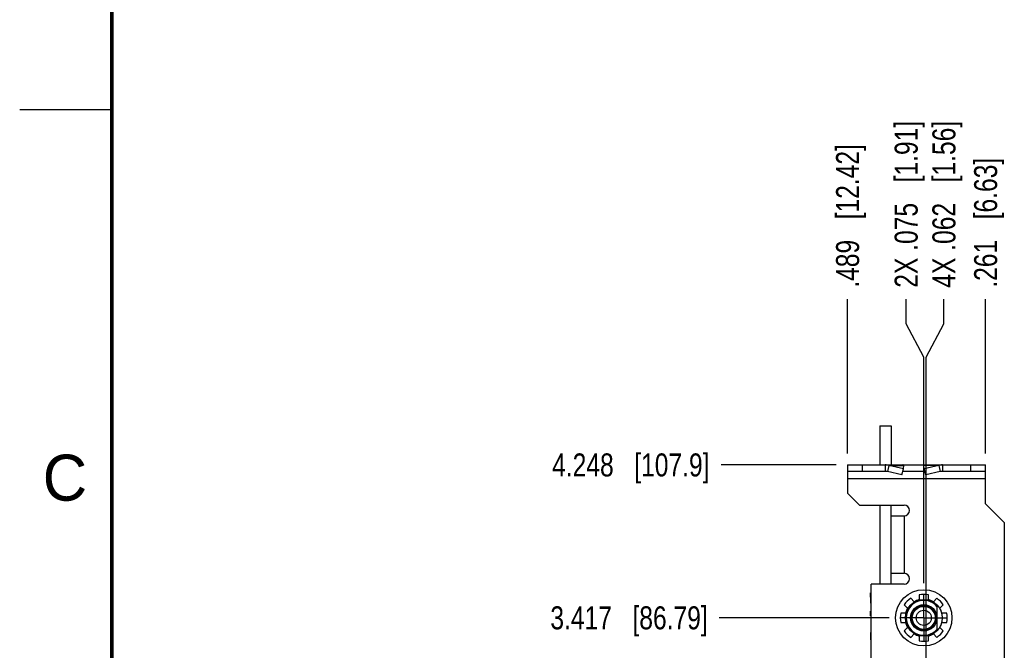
# Model space of a CAD drawing. Header units: inches. Extents: x 0 to 22, y 0 to 17.
# Tile 5 of 17: x 0 to 5.3, y 9.8 to 13.2. Entities that reach past the tile are written whole.
import ezdxf

# ---------------------------------------------------------------- set-up
doc = ezdxf.new("R2010")
doc.units = ezdxf.units.IN
doc.header["$LTSCALE"] = 1.21
doc.header["$MEASUREMENT"] = 0
doc.linetypes.add('CENTER', pattern=[0.6, 0.375, -0.075, 0.075, -0.075])
doc.layers.get('0').update_dxf_attribs({"linetype": 'CONTINUOUS'})
doc.layers.add('02___PRT_ALL_AXES', color=7, linetype='CONTINUOUS')
doc.layers.add('DIMENSIONS', color=7, linetype='CONTINUOUS')
doc.styles.get("Standard").update_dxf_attribs({"font": 'txt', "width": 0.8})
doc.styles.add('TEXTSTYLE_2', font='txt')
doc.dimstyles.new('DIMSTYLE_2', dxfattribs={"dimtxt": 0.125, "dimasz": 0.18, "dimexe": 0.125, "dimexo": 0.0625, "dimgap": 0.03125, "dimtad": 0, "dimtih": 1, "dimtoh": 1, "dimdec": 3, "dimzin": 4, "dimdsep": 46, "dimtxsty": 'STANDARD', "dimblk": '_FILLED', "dimblk1": '_FILLED', "dimblk2": '_FILLED', "dimcen": 0.09, "dimadec": 0, "dimazin": 0, "dimtp": 0.01, "dimtm": 0.01, "dimtfac": 1, "dimtdec": 3, "dimtofl": 0, "dimtmove": 0, "dimatfit": 3, "dimldrblk": '_FILLED', "dimfxl": 1, "dimtolj": 1, "dimtzin": 4, "dimarcsym": 0})

# ---------------------------------------------------------------- blocks, each defined once
blk = doc.blocks.new('*D7')
at = {"layer": 'DIMENSIONS', "color": 2, "linetype": 'CONTINUOUS'}
blk.add_line((4.435, 10.8192), (3.81, 10.8192), dxfattribs=at)
at = {"layer": 'DIMENSIONS', "color": 2, "linetype": 'CONTINUOUS', "insert": (3.7475, 10.8817), "char_height": 0.125, "width": 1.325, "attachment_point": 3, "line_spacing_factor": 0.9}
blk.add_mtext('4.248{\\Ftxt.shx;\\W1.000000;\\H0.125000; }[107.9]', dxfattribs=at)
blk = doc.blocks.new('_FILLED')
at = {"color": 0, "linetype": 'BYBLOCK'}
blk.add_solid([(0, 0), (-1, 0.174), (-1, -0.174)], dxfattribs=at)
blk = doc.blocks.new('*D15')
at = {"layer": 'DIMENSIONS', "color": 2, "linetype": 'CONTINUOUS'}
blk.add_line((4.7239, 9.9882), (3.8003, 9.9882), dxfattribs=at)
at = {"layer": 'DIMENSIONS', "color": 2, "linetype": 'CONTINUOUS', "insert": (3.7378, 10.0507), "char_height": 0.125, "width": 1.325, "attachment_point": 3, "line_spacing_factor": 0.9}
blk.add_mtext('3.417{\\Ftxt.shx;\\W1.000000;\\H0.125000; }[86.79]', dxfattribs=at)
blk = doc.blocks.new('*D17')
at = {"layer": 'DIMENSIONS', "color": 2, "linetype": 'CONTINUOUS'}
for p, q in [((4.8159, 11.5862), (4.8159, 11.7197)), ((4.9115, 11.4049), (4.8159, 11.5862)), ((4.9115, 10.1758), (4.9115, 11.4049))]:
    blk.add_line(p, q, dxfattribs=at)
at = {"layer": 'DIMENSIONS', "color": 2, "linetype": 'CONTINUOUS', "insert": (4.7534, 11.7822), "char_height": 0.125, "width": 1.425, "attachment_point": 1, "rotation": 90, "line_spacing_factor": 0.9}
blk.add_mtext('2X .075{\\Ftxt.shx;\\W1.000000;\\H0.125000; }[1.91]', dxfattribs=at)
blk = doc.blocks.new('*D18')
at = {"layer": 'DIMENSIONS', "color": 2, "linetype": 'CONTINUOUS'}
blk.add_line((5.2475, 10.8817), (5.2475, 11.7197), dxfattribs=at)
at = {"layer": 'DIMENSIONS', "color": 2, "linetype": 'CONTINUOUS', "insert": (5.185, 11.7822), "char_height": 0.125, "width": 1.125, "attachment_point": 1, "rotation": 90, "line_spacing_factor": 0.9}
blk.add_mtext('.261{\\Ftxt.shx;\\W1.000000;\\H0.125000; }[6.63]', dxfattribs=at)
blk = doc.blocks.new('*D19')
at = {"layer": 'DIMENSIONS', "color": 2, "linetype": 'CONTINUOUS'}
blk.add_line((4.4975, 10.8817), (4.4975, 11.7197), dxfattribs=at)
at = {"layer": 'DIMENSIONS', "color": 2, "linetype": 'CONTINUOUS', "insert": (4.435, 11.7822), "char_height": 0.125, "width": 1.225, "attachment_point": 1, "rotation": 90, "line_spacing_factor": 0.9}
blk.add_mtext('.489{\\Ftxt.shx;\\W1.000000;\\H0.125000; }[12.42]', dxfattribs=at)
blk = doc.blocks.new('*D20')
at = {"layer": 'DIMENSIONS', "color": 2, "linetype": 'CONTINUOUS'}
for p, q in [((5.0209, 11.5853), (5.0209, 11.7197)), ((4.9249, 11.405), (5.0209, 11.5853)), ((4.9249, 9.3434), (4.9249, 11.405))]:
    blk.add_line(p, q, dxfattribs=at)
at = {"layer": 'DIMENSIONS', "color": 2, "linetype": 'CONTINUOUS', "insert": (4.9584, 11.7822), "char_height": 0.125, "width": 1.425, "attachment_point": 1, "rotation": 90, "line_spacing_factor": 0.9}
blk.add_mtext('4X .062{\\Ftxt.shx;\\W1.000000;\\H0.125000; }[1.56]', dxfattribs=at)

msp = doc.modelspace()

# ---------------------------------------------------------------- linework, layer by layer
at = {"color": 2, "linetype": 'CONTINUOUS'}
msp.add_line((0, 12.75), (0.5, 12.75), dxfattribs=at)
at = {"color": 7, "linetype": 'CONTINUOUS'}
for p, q in [((4.672, 11.0322), (4.672, 10.8192)), ((4.672, 11.0322), (4.7345, 11.0322)), ((4.7345, 11.0322), (4.7345, 10.8192)), ((4.4975, 10.8192), (4.4975, 10.6662)), ((4.4975, 10.8192), (5.2475, 10.8192)), ((4.5775, 10.8192), (4.5775, 10.7842)), ((4.7022, 10.8192), (4.7022, 10.7842)), ((4.7214, 10.8168), (4.7136, 10.783)), ((4.8006, 10.7986), (4.7214, 10.8168)), ((4.7214, 10.8168), (4.8027, 10.8168)), ((4.8006, 10.7986), (4.8027, 10.8168)), ((4.9143, 10.7986), (4.9123, 10.8168)), ((4.9936, 10.8168), (4.9123, 10.8168)), ((4.9936, 10.8168), (4.9143, 10.7986)), ((4.9936, 10.8168), (5.0014, 10.783)), ((5.0127, 10.8192), (5.0127, 10.7842)), ((5.1675, 10.7842), (5.1675, 10.8192)), ((5.2475, 10.6072), (5.2475, 10.8192)), ((4.7022, 10.7842), (4.4975, 10.7842)), ((4.7928, 10.7648), (4.7136, 10.783)), ((4.7928, 10.7648), (4.8006, 10.7986)), ((4.7975, 10.785), (4.7975, 10.7842)), ((4.9175, 10.7842), (4.7975, 10.7842)), ((4.9222, 10.7648), (4.9143, 10.7986)), ((4.9175, 10.785), (4.9175, 10.7842)), ((5.0014, 10.783), (4.9222, 10.7648)), ((5.2475, 10.7842), (5.0127, 10.7842)), ((5.2475, 10.7442), (4.4975, 10.7442)), ((4.5625, 10.6012), (4.4975, 10.6662)), ((4.5625, 10.6012), (4.8045, 10.6012)), ((4.672, 10.6012), (4.672, 10.1712)), ((4.7345, 10.1712), (4.7345, 10.6012)), ((5.2475, 10.6072), (5.3475, 10.5072)), ((4.7345, 10.5422), (4.8045, 10.5422)), ((4.8045, 10.5422), (4.8045, 10.2302)), ((5.3475, 10.5072), (5.3475, 6.4553)), ((4.7345, 10.2302), (4.8045, 10.2302)), ((4.6255, 7.2392), (4.6255, 10.1712)), ((4.8045, 10.1712), (4.6255, 10.1712)), ((4.6225, 10.0997), (4.6225, 10.1247)), ((4.6255, 10.1247), (4.6225, 10.1247)), ((4.8864, 10.1132), (4.8864, 10.0871)), ((4.9365, 10.0871), (4.9365, 10.1132)), ((4.6245, 10.0997), (4.6225, 10.0997)), ((4.6245, 10.0682), (4.6245, 10.1082)), ((4.6255, 10.1082), (4.6245, 10.1082)), ((4.6255, 10.0682), (4.6245, 10.0682)), ((4.8054, 10.0589), (4.8239, 10.0404)), ((4.8593, 10.0759), (4.8408, 10.0943)), ((4.9822, 10.0943), (4.9637, 10.0759)), ((4.9991, 10.0404), (5.0176, 10.0589)), ((4.6225, 9.9997), (4.6225, 10.0247)), ((4.6255, 10.0247), (4.6225, 10.0247)), ((4.8126, 10.0133), (4.7865, 10.0133)), ((4.983, 10.0508), (4.983, 9.9257)), ((5.0365, 10.0133), (5.0104, 10.0133)), ((4.6255, 9.9997), (4.6225, 9.9997)), ((4.7865, 9.9632), (4.8126, 9.9632)), ((5.0104, 9.9632), (5.0365, 9.9632)), ((4.6245, 9.8682), (4.6245, 9.9082)), ((4.6255, 9.9082), (4.6245, 9.9082)), ((4.8239, 9.936), (4.8054, 9.9175)), ((4.8408, 9.8821), (4.8593, 9.9006)), ((4.9637, 9.9006), (4.9822, 9.8821)), ((5.0176, 9.9175), (4.9991, 9.936)), ((4.6255, 9.8682), (4.6245, 9.8682)), ((4.8864, 9.8894), (4.8864, 9.8632)), ((4.9365, 9.8632), (4.9365, 9.8894))]:
    msp.add_line(p, q, dxfattribs=at)
at = {"color": 7, "linetype": 'CONTINUOUS', "const_width": 0.02}
msp.add_lwpolyline([(0.5, 16.5), (0.5, 0.5)], dxfattribs=at)
at = {"color": 7, "linetype": 'CONTINUOUS'}
for radius in [0.153, 0.1, 0.0715, 0.0665, 0.0625, 0.041]:
    msp.add_circle((4.9115, 9.9882), radius, dxfattribs=at)
for centre, radius, start, end in [((4.7022, 10.7408), 0.0784, 75.8313, 89.9866), ((5.0128, 10.7408), 0.0784, 90.0134, 104.1687), ((4.7022, 10.7298), 0.0545, 77.9884, 89.9962), ((4.7975, 10.7816), 0.00266, 90.0054, 94.2019), ((4.9175, 10.7816), 0.00266, 85.7981, 89.9946), ((5.0128, 10.7298), 0.0545, 90.0038, 102.0116), ((4.8045, 10.5717), 0.0295, 270, 90), ((4.8045, 10.2007), 0.0295, 270, 90), ((4.9115, 9.9882), 0.1275, 78.6764, 101.3236), ((4.9115, 9.9882), 0.1275, 123.6764, 146.3236), ((4.9115, 9.9882), 0.095, 41.1811, 318.8189), ((4.9115, 9.9882), 0.102, 104.2077, 120.7923), ((4.9115, 9.9882), 0.102, 59.2077, 75.7923), ((4.9115, 9.9882), 0.1275, 33.6764, 56.3236), ((4.9115, 9.9882), 0.1275, 168.6764, 191.3236), ((4.9115, 9.9882), 0.102, 149.2077, 165.7923), ((4.9115, 9.9882), 0.102, 14.2077, 30.7923), ((4.9115, 9.9882), 0.1275, 348.6764, 11.3236), ((4.9115, 9.9882), 0.102, 194.2077, 210.7923), ((4.9115, 9.9882), 0.102, 329.2077, 345.7923), ((4.9115, 9.9882), 0.1275, 213.6764, 236.3236), ((4.9115, 9.9882), 0.102, 239.2077, 255.7923), ((4.9115, 9.9882), 0.102, 284.2077, 300.7923), ((4.9115, 9.9882), 0.1275, 303.6764, 326.3236), ((4.9115, 9.9882), 0.1275, 258.6764, 281.3236)]:
    msp.add_arc(centre, radius, start, end, dxfattribs=at)
for points in [[(4.8027, 10.8168), (4.8023, 10.8172), (4.8015, 10.8179), (4.8004, 10.8185), (4.7995, 10.8189), (4.7988, 10.8191), (4.7982, 10.8192), (4.7977, 10.8192), (4.7975, 10.8192)], [(4.9123, 10.8168), (4.9126, 10.8172), (4.9134, 10.8179), (4.9146, 10.8185), (4.9155, 10.8189), (4.9161, 10.8191), (4.9168, 10.8192), (4.9173, 10.8192), (4.9175, 10.8192)]]:
    msp.add_open_spline(points, degree=3, knots=[0, 0, 0, 0, 0.27581, 0.530092, 0.651123, 0.76914, 0.885097, 1, 1, 1, 1], dxfattribs=at)
at = {"layer": '02___PRT_ALL_AXES', "color": 7, "linetype": 'CENTER'}
for q in [(4.9115, 10.1133), (4.7864, 9.9882), (4.9115, 9.8631), (5.0366, 9.9882)]:
    msp.add_line((4.9115, 9.9882), q, dxfattribs=at)

# ---------------------------------------------------------------- texts
at = {"color": 2, "linetype": 'CONTINUOUS', "insert": (0.125, 10.875), "char_height": 0.25, "width": 0.25, "attachment_point": 1, "line_spacing_factor": 0.9, "style": 'TEXTSTYLE_2'}
msp.add_mtext('C', dxfattribs=at)

# ---------------------------------------------------------------- dimensions: what is measured, and where the dimension line sits
at = {"layer": 'DIMENSIONS', "color": 2, "linetype": 'CONTINUOUS'}
for feature_location, offset, origin, text, picture, middle in [((4.9114841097, 10.1758311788), (-0.0955719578, 1.5439), (4.9864841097, 10.1133311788), '2X <>', '*D17', (4.8159121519, 12.4947311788)), ((4.9249329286, 9.3434162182), (0.0960064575, 2.3763149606), (4.9864841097, 9.2809162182), '4X <>', '*D20', (5.0209393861, 12.4947311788))]:
    dim = msp.add_ordinate_dim(feature_location=feature_location, offset=offset, dtype=0, origin=origin, text=text, dimstyle='DIMSTYLE_2', dxfattribs=at)
    dim.commit()
    dim.dimension.update_dxf_attribs({"geometry": picture, "text_midpoint": middle})
for feature_location, offset, dtype, origin, picture, middle in [((4.4975, 10.8817), (0, 0.838), 1, (4.9865, 10.8192), '*D19', (4.4975, 12.3947)), ((5.2475, 10.8817), (0, 0.838), 1, (4.9865, 10.8192), '*D18', (5.2475, 12.3447)), ((4.435, 10.8192), (-0.625, 0), 0, (4.4975, 6.5712), '*D7', (3.085, 10.8192)), ((4.7239, 9.9882), (-0.9236, 0), 0, (4.7864, 6.5712), '*D15', (3.0753, 9.9882))]:
    dim = msp.add_ordinate_dim(feature_location=feature_location, offset=offset, dtype=dtype, origin=origin, dimstyle='DIMSTYLE_2', dxfattribs=at)
    dim.commit()
    dim.dimension.update_dxf_attribs({"geometry": picture, "text_midpoint": middle})

doc.saveas('drawing.dxf')
